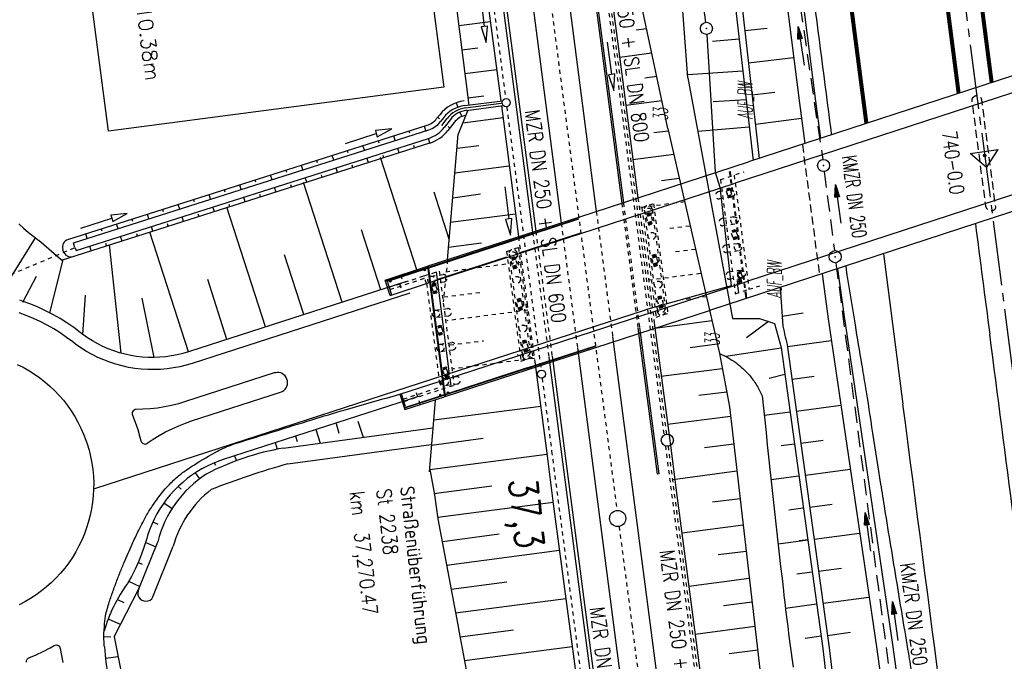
# Model space of a CAD drawing. Extents: x 446005 to 446745, y 447032 to 448234.
# Tile 89 of 127: x 446297 to 446419, y 447412 to 447492. Entities that reach past the tile are written whole.
import ezdxf
from ezdxf.enums import TextEntityAlignment as Align

# ---------------------------------------------------------------- set-up
doc = ezdxf.new("R2010")
doc.units = 0
doc.header["$LTSCALE"] = 2
doc.header["$MEASUREMENT"] = 0
for name, pattern in [('ACAD_ISO03W100', [0.5, 0.25, -0.25]), ('ACAD_ISO05W100', [0.5, 0.25, -0.25]), ('ACAD_ISO10W100W', [0.5, 0.25, -0.25]), ('ACHSE', [5.5, 4, -0.5, 0.5, -0.5]), ('AUSGEZOGEN', [0]), ('GESTRICH-X2', [1.5, 1, -0.5]), ('GESTRICHELT', [0.75, 0.5, -0.25]), ('STRICHLINIEX2', [0.5, 0.25, -0.25])]:
    doc.linetypes.add(name, pattern=pattern)
doc.layers.get('0').update_dxf_attribs({"linetype": 'AUSGEZOGEN'})
for name, color, linetype in [('200-GRENZL-BAB', 7, 'AUSGEZOGEN'), ('200-GRENZP-BAB', 7, 'AUSGEZOGEN'), ('ACHSETOP', 250, 'ACHSE'), ('ANMERKUNG', 7, 'CONTINUOUS'), ('BAUWOTOP', 250, 'AUSGEZOGEN'), ('BAUWUTOP', 250, 'GESTRICHELT'), ('BOESCHG', 250, 'AUSGEZOGEN'), ('BW-SCHRIFT', 250, 'AUSGEZOGEN'), ('DB-Autohof', 15, 'CONTINUOUS'), ('DB-Bahnachse', 7, 'CONTINUOUS'), ('DB-Bestand', 8, 'CONTINUOUS'), ('DB-Böschungen', 15, 'CONTINUOUS'), ('DB-Gleisachse', 7, 'CONTINUOUS'), ('DB-Ingenieurbauwerke', 15, 'CONTINUOUS'), ('DB-Kabelanlagen', 15, 'CONTINUOUS'), ('DB-Strasse', 15, 'CONTINUOUS'), ('DB-Tiefenentwässerung', 15, 'CONTINUOUS'), ('FBRTOP', 250, 'AUSGEZOGEN'), ('KANAL', 7, 'GESTRICH-X2'), ('MULDE', 250, 'AUSGEZOGEN'), ('Netzknoten_PKT', 7, 'CONTINUOUS'), ('Netzknoten_PKT-NR', 7, 'CONTINUOUS'), ('Netzknoten_SIGNATUR', 7, 'CONTINUOUS'), ('PFEIL', 7, 'CONTINUOUS'), ('PFEILTOP', 200, 'AUSGEZOGEN'), ('SCHSYMBOL', 200, 'AUSGEZOGEN'), ('TEXTO', 4, 'CONTINUOUS')]:
    doc.layers.add(name, color=color, linetype=linetype)
doc.styles.add('ROMANS', font='romans.shx', dxfattribs={"width": 0.8})

# ---------------------------------------------------------------- blocks, each defined once
blk = doc.blocks.new('GST')
at = {"color": 0}
blk.add_circle((0, 0), 0.75, dxfattribs=at)
blk.add_point((0, 0), dxfattribs=at)
blk = doc.blocks.new('10')
blk.add_blockref('GST', (0, 0))
blk = doc.blocks.new('PFEIL2')
at = {"color": 0}
for p, q in [((0.88, 0), (-2.4, -0.01)), ((0.88, -0.27), (0.88, 0.28)), ((0.88, 0.28), (2.43, 0.01)), ((0.91, 0.27), (0.88, 0.26)), ((0.97, 0.26), (0.88, 0.25)), ((1.02, 0.25), (0.88, 0.23)), ((1.07, 0.24), (0.88, 0.21)), ((1.13, 0.23), (0.88, 0.19)), ((1.18, 0.22), (0.88, 0.17)), ((1.24, 0.21), (0.88, 0.15)), ((1.29, 0.21), (0.88, 0.14)), ((1.34, 0.2), (0.88, 0.12)), ((1.4, 0.19), (0.88, 0.1)), ((1.45, 0.18), (0.88, 0.08)), ((1.51, 0.17), (0.88, 0.06)), ((1.56, 0.16), (0.88, 0.04)), ((1.61, 0.15), (0.88, 0.02)), ((1.67, 0.14), (0.88, 0.01)), ((1.72, 0.13), (0.88, -0.01)), ((1.78, 0.12), (0.88, -0.03)), ((1.83, 0.11), (0.88, -0.05)), ((1.88, 0.1), (0.88, -0.07)), ((1.94, 0.09), (0.88, -0.09)), ((2.05, 0.08), (0.88, -0.12)), ((1.99, 0.08), (0.88, -0.11)), ((2.1, 0.07), (0.88, -0.14)), ((2.15, 0.06), (0.88, -0.16)), ((2.21, 0.05), (0.88, -0.18)), ((2.26, 0.04), (0.88, -0.2)), ((2.32, 0.03), (0.88, -0.22)), ((2.37, 0.02), (0.88, -0.23)), ((2.42, 0.01), (0.88, -0.25)), ((2.43, 0.01), (0.88, -0.27))]:
    blk.add_line(p, q, dxfattribs=at)
blk = doc.blocks.new('PKT')
at = {"color": 0}
blk.add_circle((0, 0), 0.15, dxfattribs=at)
blk.add_point((0, 0), dxfattribs=at)
blk = doc.blocks.new('Station_Netzknoten')
at = {"layer": 'Netzknoten_SIGNATUR'}
for p, q in [((-1.75, 0.5), (1.75, 0.5)), ((0, -1.5), (-1.75, 0.5)), ((0, -1.5), (1.75, 0.5))]:
    blk.add_line(p, q, dxfattribs=at)
blk.add_point((0, 0), dxfattribs=at)

msp = doc.modelspace()

# ---------------------------------------------------------------- linework, layer by layer
at = {"layer": '200-GRENZL-BAB', "flags": 128}
for points in [[(446370.55, 447576.26), (446381.62, 447491.39)], [(446381.77, 447489.9), (446382.8, 447472.84)], [(446382.8, 447472.84), (446383.39, 447471.01)], [(446383.39, 447471.01), (446384.79, 447458.79)], [(446384.79, 447458.79), (446374.19, 447455.84)], [(446306.01, 447433.71), (446374.19, 447455.84)]]:
    msp.add_lwpolyline(points, dxfattribs=at)
at = {"layer": 'ACHSETOP'}
msp.add_line((446397.35, 447619.51), (446419.93, 447445.98), dxfattribs=at)
at = {"layer": 'BAUWOTOP'}
for p, q in [((446436.53, 447490.32), (446386.95, 447474.13)), ((446436.83, 447488.31), (446385.28, 447471.48)), ((446438.58, 447476.23), (446386.86, 447459.38)), ((446438.86, 447474.27), (446382.12, 447455.73))]:
    msp.add_line(p, q, dxfattribs=at)
at = {"layer": 'BAUWUTOP'}
msp.add_line((446393.6, 447476.3), (446395.71, 447460.17), dxfattribs=at)
at = {"layer": 'BAUWUTOP', "flags": 128}
msp.add_lwpolyline([(446414.62, 447481.71, -0.185137), (446414.71, 447482.06, -0.158825), (446415.04, 447482.32, -0.231456), (446415.51, 447482.26, -0.220894), (446415.77, 447481.85), (446416.63, 447475.19), (446417.5, 447468.53, -0.246047), (446417.38, 447468.21, -0.189475), (446416.98, 447468.06, -0.191325), (446416.55, 447468.24, -0.169412), (446416.31, 447468.71), (446415.46, 447475.21)], format="xyb", close=True, dxfattribs=at)
at = {"layer": 'BOESCHG'}
for p, q in [((446386.47, 447490.38), (446389.24, 447490.69)), ((446385.79, 447489.31), (446382.47, 447489.03)), ((446385.84, 447488.86), (446385.84, 447488.86)), ((446385.84, 447488.86), (446385.84, 447488.86)), ((446386.92, 447486.4), (446392.51, 447487.04)), ((446386.24, 447485.37), (446379.42, 447484.89)), ((446386.29, 447484.89), (446386.29, 447484.89)), ((446386.29, 447484.89), (446386.29, 447484.89)), ((446387.38, 447482.43), (446390.2, 447482.75)), ((446386.64, 447481.82), (446382.54, 447481.57)), ((446386.74, 447480.91), (446386.75, 447480.91)), ((446386.74, 447480.91), (446386.75, 447480.91)), ((446387.79, 447478.78), (446393.48, 447479.56)), ((446387.03, 447478.43), (446380.67, 447477.9)), ((446391.11, 447455.05), (446393.68, 447455.44)), ((446389.41, 447454.38), (446386.7, 447452.38)), ((446391.76, 447451.28), (446397.17, 447452.04)), ((446390.99, 447451.08), (446384.12, 447450.05)), ((446390.99, 447451.15), (446396.12, 447413.92)), ((446391.78, 447451.21), (446396.92, 447414.02)), ((446391.45, 447447.81), (446389.5, 447447.33)), ((446391.54, 447447.19), (446391.54, 447447.19)), ((446392.33, 447447.24), (446395.05, 447447.62)), ((446388.87, 447442.78), (446392.09, 447443.22)), ((446392.87, 447443.28), (446398.35, 447444.04)), ((446393.42, 447439.32), (446396.18, 447439.7)), ((446390.96, 447439.03), (446392.63, 447439.26)), ((446393.97, 447435.36), (446399.52, 447436.12)), ((446389.72, 447434.82), (446393.18, 447435.3)), ((446391.94, 447431.09), (446393.72, 447431.34)), ((446394.52, 447431.39), (446397.31, 447431.78)), ((446390.59, 447426.87), (446394.27, 447427.37)), ((446395.06, 447427.43), (446400.69, 447428.21)), ((446395.61, 447423.47), (446398.44, 447423.86)), ((446392.93, 447423.15), (446394.82, 447423.41)), ((446396.16, 447419.51), (446401.85, 447420.29)), ((446391.5, 447418.92), (446395.36, 447419.45)), ((446393.96, 447415.22), (446395.91, 447415.49)), ((446396.71, 447415.54), (446399.57, 447415.94)), ((446396.12, 447413.92), (446414.37, 447264.17)), ((446396.92, 447414.02), (446415.17, 447264.26))]:
    msp.add_line(p, q, dxfattribs=at)
at = {"layer": 'BOESCHG', "flags": 128}
for points in [[(446363.99, 447659.26), (446364.28, 447657.43), (446368.6, 447621.98), (446369.18, 447615.82), (446376.79, 447555.88), (446385.05, 447495.77), (446387.5, 447474.31)], [(446376.93, 447478.26), (446371.83, 447502.3), (446367.87, 447538.81), (446359.16, 447616.91)], [(446379.44, 447484.53), (446384.96, 447454.76), (446388.29, 447454.75), (446390.17, 447454.14), (446390.99, 447451.15)], [(446376.93, 447478.26), (446383.34, 447450.41), (446384.57, 447443.84)]]:
    msp.add_lwpolyline(points, dxfattribs=at)
at = {"layer": 'BOESCHG'}
for points in [[(446364.78, 447659.38), (446365.06, 447657.39), (446369.39, 447622.07), (446369.98, 447615.9), (446377.58, 447555.98), (446385.85, 447495.88), (446388.27, 447474.56)], [(446379.44, 447484.53), (446378.1, 447502.25)], [(446390.86, 447458.58), (446391.2, 447453.8)], [(446384.57, 447443.84), (446388.39, 447410.98), (446393.41, 447372.65)]]:
    msp.add_lwpolyline(points, dxfattribs=at)
msp.add_lwpolyline([(446383.34, 447450.41, -0.058659), (446385.35, 447449.29, -0.058659), (446387.04, 447447.73, -0.038422), (446387.93, 447446.51, -0.038422), (446388.63, 447445.17)], format="xyb", dxfattribs=at)
for centre, radius, start, end in [((446444.86, 447464.46), 54.71, 191.2331, 194.0196), ((448554.12, 447668.66), 2176.99, 185.89239, 186.53044), ((446726.78, 447459.48), 337.72, 186.5304, 188.1504)]:
    msp.add_arc(centre, radius, start, end, dxfattribs=at)
at = {"layer": 'BW-SCHRIFT'}
msp.add_lwpolyline([(446342.77, 447532.54), (446349.2, 447483.37), (446307.69, 447477.94), (446301.26, 447527.11)], close=True, dxfattribs=at)
at = {"layer": 'DB-Autohof'}
msp.add_lwpolyline([(446307.18, 447414.11, -0.014823), (446307.13, 447415.02, -0.026374), (446307.18, 447416.65, -0.019041), (446307.34, 447417.96, -0.029192), (446307.53, 447418.79, -0.006606), (446307.79, 447419.69, -0.008285), (446308.03, 447420.39, -0.005003), (446308.54, 447421.81, -0.004921), (446309.09, 447423.23, -0.006976), (446309.63, 447424.55, -0.003953), (446310.63, 447426.84, -0.010614), (446311.34, 447428.34, -0.008219), (446312.32, 447430.24, -0.024804), (446313.11, 447431.54, -0.019698), (446314.23, 447433.07, -0.029498), (446315.6, 447434.59, -0.036077), (446316.87, 447435.68, -0.009476), (446317.46, 447436.1, -0.006708), (446318.32, 447436.66, -0.020681), (446321.17, 447438.33, -0.034503), (446322.98, 447439.14, -0.011973), (446323.52, 447439.32, -0.000698), (446332.86, 447442.22, -0.004155), (446337, 447443.46, -0.002542), (446343.78, 447445.39)], format="xyb", dxfattribs=at)
at = {"layer": 'DB-Bahnachse', "linetype": 'ACAD_ISO10W100W'}
for points in [[(446357.96, 447528.18), (446370.65, 447431)], [(446370.91, 447429.02), (446378.73, 447368.93)], [(446372.49, 447416.93), (446372.55, 447416.45)]]:
    msp.add_lwpolyline(points, dxfattribs=at)
at = {"layer": 'DB-Bahnachse', "linetype": 'Continuous'}
msp.add_circle((446370.73, 447430.01), 1, dxfattribs=at)
at = {"layer": 'DB-Bestand', "linetype": 'Continuous'}
msp.add_line((446386.74, 447457.24), (446386.69, 447457.59), dxfattribs=at)
at = {"layer": 'DB-Böschungen', "linetype": 'Continuous'}
for p, q in [((446351.81, 447481.09), (446356.49, 447481.7)), ((446352, 447480.51), (446356.57, 447481.11)), ((446349.67, 447462.02), (446351, 447477.55)), ((446360.47, 447449.4), (446362, 447437.78)), ((446347.42, 447435.79), (446348.17, 447444.6)), ((446362, 447437.78), (446362.38, 447434.8)), ((446362.38, 447434.8), (446362.76, 447431.82)), ((446362.76, 447431.82), (446366.04, 447407.04))]:
    msp.add_line(p, q, dxfattribs=at)
at = {"layer": 'DB-Böschungen', "linetype": 'ACAD_ISO03W100'}
msp.add_line((446349.67, 447462.02), (446349.13, 447456.81), dxfattribs=at)
at = {"layer": 'DB-Böschungen', "linetype": 'Continuous'}
for points in [[(446304.21, 447813.5), (446305.26, 447807.53), (446306.39, 447802.63), (446307.81, 447793.74), (446310.46, 447777.95), (446314.14, 447753.22), (446319.21, 447728.66), (446320.71, 447722.8), (446323.29, 447703.97), (446325.04, 447692.1), (446326.82, 447679.22), (446329.65, 447654.38), (446330.13, 447651.42), (446332.88, 447629.59), (446336.36, 447604.83), (446339.75, 447580.06), (446341.07, 447569.14), (446342.48, 447555.21), (446345.91, 447530.44), (446348.82, 447508.63), (446349.24, 447505.66), (446349.7, 447501.69), (446352.29, 447481.15)], [(446330.38, 447679.72), (446333.61, 447654.93), (446334.04, 447651.96), (446336.9, 447630.15), (446340.13, 447605.36), (446343.36, 447580.57), (446344.79, 447569.66), (446346.59, 447555.78), (446349.83, 447530.99), (446352.68, 447509.17), (446353.06, 447506.19), (446353.56, 447502.23), (446355.44, 447487.86)], [(446367.94, 447510.44), (446368.23, 447508.16), (446368.73, 447504.19), (446371.46, 447483.37), (446373.25, 447469.67)], [(446354.97, 447491.47), (446351.05, 447490.97)], [(446374.32, 447490.59), (446373.04, 447490.43)], [(446351.43, 447488), (446353.41, 447488.25)], [(446355.44, 447487.86), (446356.26, 447481.67)], [(446370.99, 447487.09), (446374.94, 447487.63)], [(446355.77, 447485.52), (446351.8, 447485.02)], [(446375.57, 447484.7), (446374.09, 447484.51)], [(446352.18, 447482.04), (446354.16, 447482.29)], [(446356.33, 447481.08), (446358.46, 447464.89)], [(446371.75, 447481.14), (446376.2, 447481.74)], [(446352.2, 447480.54), (446351, 447477.55)], [(446356.54, 447479.57), (446351.56, 447478.94)], [(446375.21, 447477.75), (446377, 447477.98)], [(446350.85, 447475.83), (446353.55, 447476.17)], [(446377.67, 447475.05), (446372.63, 447474.4)], [(446357.31, 447473.62), (446350.59, 447472.73)], [(446376.18, 447471.83), (446378.35, 447472.11)], [(446350.33, 447469.69), (446353.76, 447470.16)], [(446358.09, 447467.67), (446350, 447466.62)], [(446349.8, 447463.59), (446353.86, 447464.13)], [(446375.27, 447454.22), (446377.26, 447439.05)], [(446375.33, 447453.57), (446382.4, 447454.51)], [(446383.07, 447451.57), (446379.72, 447451.13)], [(446376.07, 447447.61), (446381.41, 447448.29)], [(446381.41, 447448.29), (446383.68, 447448.58)], [(446384.23, 447445.64), (446380.79, 447445.22)], [(446361.2, 447443.87), (446347.96, 447442.16)], [(446376.92, 447441.67), (446384.7, 447442.67)], [(446347.7, 447439.1), (446354.07, 447439.95)], [(446377.26, 447439.05), (446377.55, 447436.77), (446377.93, 447433.79), (446381.21, 447409.01), (446384.44, 447384.22), (446386.5, 447368.38)], [(446385.11, 447439.2), (446381.49, 447438.74)], [(446361.98, 447437.93), (446347.46, 447436.04)], [(446347.45, 447436.1), (446347.53, 447435.85), (446348.05, 447432.94), (446348.48, 447429.97), (446351.07, 447416.19)], [(446377.56, 447434.85), (446385.49, 447435.9)], [(446347.98, 447433.08), (446355.17, 447434.04)], [(446385.89, 447432.46), (446382.46, 447432.03)], [(446362.74, 447431.97), (446348.46, 447430.12)], [(446378.7, 447428.23), (446386.26, 447429.23)], [(446349.03, 447427.17), (446356.07, 447428.11)], [(446394.37, 447427.35), (446393.22, 447427.26)], [(446363.54, 447426.03), (446349.56, 447424.21)], [(446386.65, 447425.94), (446383.17, 447425.5)], [(446379.56, 447421.65), (446387.03, 447422.64)], [(446350.13, 447421.26), (446357.02, 447422.18)], [(446364.31, 447420.08), (446350.66, 447418.3)], [(446387.38, 447419.66), (446383.85, 447419.22)], [(446350.97, 447416.58), (446353.1, 447405.35), (446358.76, 447380.87), (446362.92, 447366.28), (446365.96, 447356.58), (446369, 447331.77), (446371.09, 447317.97)], [(446380.32, 447415.7), (446387.72, 447416.68)], [(446351.23, 447415.35), (446357.82, 447416.23)], [(446365.1, 447414.13), (446351.75, 447412.39)], [(446388.07, 447413.7), (446384.55, 447413.26)]]:
    msp.add_lwpolyline(points, dxfattribs=at)
at = {"layer": 'DB-Böschungen', "linetype": 'ACAD_ISO03W100'}
for points in [[(446373.25, 447469.67), (446374.7, 447458.58), (446375.27, 447454.22)], [(446379.03, 447469.18), (446373.41, 447468.45)], [(446377.18, 447465.92), (446379.7, 447466.24)], [(446358.45, 447464.85), (446359.52, 447456.61), (446360.47, 447449.41)], [(446380.38, 447463.31), (446377.79, 447462.97)], [(446358.88, 447461.72), (446349.45, 447460.5)], [(446374.54, 447459.52), (446381.05, 447460.37)], [(446349.19, 447457.43), (446354, 447458.03)], [(446381.72, 447457.44), (446378.73, 447457.05)], [(446359.63, 447455.77), (446349.58, 447454.47)], [(446349.97, 447451.48), (446354.12, 447452)], [(446360.43, 447449.82), (446350.35, 447448.52)]]:
    msp.add_lwpolyline(points, dxfattribs=at)
at = {"layer": 'DB-Gleisachse', "linetype": 'Continuous'}
for p, q in [((446318.85, 447810.28), (446363.74, 447466.57)), ((446323.32, 447810.86), (446368.09, 447467.99)), ((446370.11, 447452.54), (446380.8, 447370.65)), ((446365.75, 447451.12), (446376.33, 447370.15))]:
    msp.add_line(p, q, dxfattribs=at)
at = {"layer": 'DB-Gleisachse', "linetype": 'ACAD_ISO03W100'}
for p, q in [((446368.09, 447467.99), (446370.11, 447452.54)), ((446363.74, 447466.57), (446365.75, 447451.12))]:
    msp.add_line(p, q, dxfattribs=at)
at = {"layer": 'DB-Ingenieurbauwerke', "linetype": 'ACAD_ISO03W100'}
for p, q in [((446383.46, 447471.94), (446386.4, 447472.9)), ((446386.6, 447457.56), (446384.58, 447472.99)), ((446386.69, 447457.59), (446384.68, 447473.02)), ((446385.15, 447472.49), (446386.99, 447458.37)), ((446383.46, 447471.94), (446385.3, 447457.82)), ((446384.71, 447470.62), (446383.22, 447470.43)), ((446384.25, 447470.79), (446384.63, 447470.91)), ((446384.25, 447470.79), (446384.31, 447470.6)), ((446384.31, 447470.6), (446384.69, 447470.72)), ((446384.37, 447469.87), (446384.75, 447469.99)), ((446384.63, 447470.91), (446384.69, 447470.72)), ((446384.75, 447469.99), (446384.81, 447469.8)), ((446384.82, 447469.73), (446383.34, 447469.54)), ((446384.37, 447469.87), (446384.43, 447469.68)), ((446384.43, 447469.68), (446384.81, 447469.8)), ((446374.02, 447468.16), (446375.66, 447455.6)), ((446374.35, 447467.73), (446374.73, 447467.85)), ((446374.35, 447467.73), (446374.44, 447467.44)), ((446374.44, 447467.44), (446374.82, 447467.57)), ((446374.73, 447467.85), (446374.82, 447467.57)), ((446375.01, 447468.29), (446376.65, 447455.73)), ((446374.49, 447466.61), (446374.88, 447466.73)), ((446374.49, 447466.61), (446374.59, 447466.32)), ((446374.59, 447466.32), (446374.97, 447466.45)), ((446374.88, 447466.73), (446374.97, 447466.45)), ((446385.14, 447467.32), (446383.65, 447467.12)), ((446385.25, 447466.43), (446383.77, 447466.23)), ((446384.92, 447465.64), (446385.3, 447465.77)), ((446384.92, 447465.64), (446384.98, 447465.45)), ((446384.98, 447465.45), (446385.36, 447465.58)), ((446385.3, 447465.77), (446385.36, 447465.58)), ((446385.57, 447464.01), (446384.08, 447463.82)), ((446385.04, 447464.72), (446385.42, 447464.85)), ((446385.04, 447464.72), (446385.1, 447464.53)), ((446385.1, 447464.53), (446385.48, 447464.66)), ((446385.42, 447464.85), (446385.48, 447464.66)), ((446357.28, 447462.72), (446358.92, 447450.17)), ((446358.27, 447462.85), (446359.91, 447450.3)), ((446375.02, 447462.58), (446375.4, 447462.71)), ((446375.4, 447462.71), (446375.49, 447462.42)), ((446385.68, 447463.12), (446384.2, 447462.93)), ((446357.61, 447462.29), (446357.99, 447462.42)), ((446357.61, 447462.29), (446357.7, 447462.01)), ((446357.7, 447462.01), (446358.08, 447462.13)), ((446357.99, 447462.42), (446358.08, 447462.13)), ((446375.02, 447462.58), (446375.11, 447462.3)), ((446375.11, 447462.3), (446375.49, 447462.42)), ((446375.17, 447461.47), (446375.55, 447461.59)), ((446375.17, 447461.47), (446375.26, 447461.18)), ((446375.55, 447461.59), (446375.64, 447461.3)), ((446346.76, 447460.03), (446348.63, 447460.63)), ((446348.63, 447460.63), (446350.47, 447446.51)), ((446357.76, 447461.17), (446358.14, 447461.3)), ((446357.76, 447461.17), (446357.85, 447460.89)), ((446357.85, 447460.89), (446358.23, 447461.01)), ((446358.14, 447461.3), (446358.23, 447461.01)), ((446375.26, 447461.18), (446375.64, 447461.3)), ((446386, 447460.71), (446384.52, 447460.51)), ((446385.59, 447460.5), (446385.97, 447460.62)), ((446385.59, 447460.5), (446385.65, 447460.31)), ((446385.65, 447460.31), (446386.03, 447460.43)), ((446385.97, 447460.62), (446386.03, 447460.43)), ((446342.44, 447458.62), (446346.76, 447460.03)), ((446342.53, 447458.34), (446346.85, 447459.74)), ((446343.73, 447459.04), (446344.04, 447458.09)), ((446343.84, 447460.13), (446344.15, 447459.18)), ((446347.07, 447459.08), (446346.76, 447460.03)), ((446347.07, 447459.08), (446348.65, 447446.97)), ((446347.63, 447460), (446349.12, 447460.19)), ((446347.75, 447459.11), (446349.24, 447459.3)), ((446347.78, 447458.95), (446348.16, 447459.07)), ((446348.16, 447459.07), (446348.23, 447458.88)), ((446386.12, 447459.82), (446384.63, 447459.62)), ((446385.79, 447459.61), (446385.98, 447459.67)), ((446347.78, 447458.95), (446347.85, 447458.75)), ((446347.85, 447458.75), (446348.23, 447458.88)), ((446347.89, 447458.02), (446348.27, 447458.14)), ((446347.89, 447458.02), (446347.95, 447457.83)), ((446347.95, 447457.83), (446348.33, 447457.95)), ((446348.27, 447458.14), (446348.33, 447457.95)), ((446385.3, 447457.82), (446386.99, 447458.37)), ((446386.99, 447458.37), (446388.34, 447458.81)), ((446358.28, 447457.15), (446358.66, 447457.27)), ((446358.28, 447457.15), (446358.37, 447456.86)), ((446358.37, 447456.86), (446358.75, 447456.99)), ((446358.66, 447457.27), (446358.75, 447456.99)), ((446375.69, 447457.44), (446376.07, 447457.56)), ((446375.69, 447457.44), (446375.78, 447457.16)), ((446375.78, 447457.16), (446376.16, 447457.28)), ((446376.07, 447457.56), (446376.16, 447457.28)), ((446386.64, 447457.21), (446386.6, 447457.56)), ((446386.74, 447457.24), (446386.69, 447457.59)), ((446348.18, 447455.79), (446349.67, 447455.98)), ((446358.43, 447456.03), (446358.81, 447456.15)), ((446358.43, 447456.03), (446358.52, 447455.75)), ((446358.52, 447455.75), (446358.9, 447455.87)), ((446358.81, 447456.15), (446358.9, 447455.87)), ((446375.84, 447456.32), (446376.22, 447456.45)), ((446375.84, 447456.32), (446375.93, 447456.04)), ((446375.93, 447456.04), (446376.31, 447456.16)), ((446376.22, 447456.45), (446376.31, 447456.16)), ((446348.3, 447454.9), (446349.78, 447455.09)), ((446348.45, 447453.81), (446348.83, 447453.93)), ((446348.45, 447453.81), (446348.52, 447453.61)), ((446348.52, 447453.61), (446348.9, 447453.73)), ((446348.56, 447452.88), (446348.94, 447453.01)), ((446348.83, 447453.93), (446348.9, 447453.73)), ((446348.94, 447453.01), (446349, 447452.82)), ((446348.56, 447452.88), (446348.62, 447452.69)), ((446348.62, 447452.69), (446349, 447452.82)), ((446348.73, 447451.58), (446350.22, 447451.77)), ((446358.95, 447452.01), (446359.33, 447452.13)), ((446358.95, 447452.01), (446359.05, 447451.72)), ((446359.05, 447451.72), (446359.43, 447451.84)), ((446359.33, 447452.13), (446359.43, 447451.84)), ((446348.85, 447450.69), (446350.33, 447450.88)), ((446359.1, 447450.89), (446359.48, 447451.01)), ((446359.1, 447450.89), (446359.19, 447450.6)), ((446359.19, 447450.6), (446359.57, 447450.72)), ((446359.48, 447451.01), (446359.57, 447450.72)), ((446358.35, 447450.28), (446358.4, 447450.29)), ((446349.12, 447448.65), (446349.5, 447448.78)), ((446349.12, 447448.65), (446349.18, 447448.46)), ((446349.18, 447448.46), (446349.56, 447448.59)), ((446349.5, 447448.78), (446349.56, 447448.59)), ((446348.65, 447446.97), (446349.03, 447447.1)), ((446348.65, 447446.97), (446348.96, 447446.02)), ((446349.28, 447447.37), (446350.77, 447447.56)), ((446349.51, 447447.82), (446349.32, 447447.76)), ((446349.32, 447447.76), (446349.44, 447447.38)), ((446349.63, 447447.44), (446349.44, 447447.38)), ((446349.51, 447447.82), (446349.63, 447447.44)), ((446349.59, 447447.83), (446349.89, 447447.87)), ((446349.59, 447447.83), (446349.65, 447447.43)), ((446349.65, 447447.43), (446349.94, 447447.47)), ((446344.19, 447444.79), (446348.86, 447446.31)), ((446344.28, 447444.5), (446348.96, 447446.02)), ((446345.99, 447445.06), (446345.68, 447446.01)), ((446348.96, 447446.02), (446350.47, 447446.51)), ((446349.4, 447446.48), (446350.88, 447446.67)), ((446346.3, 447444.11), (446345.99, 447445.06))]:
    msp.add_line(p, q, dxfattribs=at)
at = {"layer": 'DB-Ingenieurbauwerke', "linetype": 'Continuous'}
for p, q in [((446357.1, 447464.27), (446365.93, 447467.14)), ((446357.12, 447464.21), (446365.94, 447467.07)), ((446342.13, 447459.41), (446357.1, 447464.27)), ((446342.15, 447459.35), (446357.12, 447464.21)), ((446357.1, 447464.27), (446357.12, 447464.21)), ((446341.94, 447459.51), (446347.19, 447461.22)), ((446347.19, 447461.22), (446349.3, 447445.08)), ((446347.29, 447461.25), (446349.39, 447445.11)), ((446348.24, 447460.51), (446349.89, 447447.87)), ((446342.56, 447457.61), (446341.94, 447459.51)), ((446342.24, 447459.24), (446342.75, 447457.67)), ((446367.75, 447453.18), (446386.86, 447459.38)), ((446385.78, 447459.52), (446385.49, 447459.49)), ((446385.84, 447459.13), (446385.54, 447459.09)), ((446385.84, 447459.13), (446385.78, 447459.52)), ((446385.91, 447459.23), (446385.79, 447459.61)), ((446385.91, 447459.23), (446386.1, 447459.29)), ((446386.1, 447459.29), (446385.98, 447459.67)), ((446368.02, 447451.16), (446382.12, 447455.73)), ((446349.13, 447447.13), (446367.75, 447453.18)), ((446349.39, 447445.11), (446368.02, 447451.16)), ((446359.52, 447448.64), (446367.99, 447451.39)), ((446359.54, 447448.57), (446368, 447451.32)), ((446359.52, 447448.64), (446344.33, 447443.7)), ((446359.54, 447448.57), (446344.35, 447443.64)), ((446359.52, 447448.64), (446359.54, 447448.57)), ((446343.78, 447445.39), (446348.65, 447446.97)), ((446349.94, 447447.47), (446350.08, 447446.39)), ((446343.78, 447445.39), (446344.4, 447443.49)), ((446344.48, 447443.88), (446343.97, 447445.45)), ((446344.4, 447443.49), (446349.3, 447445.08))]:
    msp.add_line(p, q, dxfattribs=at)
for points in [[(446365.91, 447467.3), (446386.95, 447474.13)], [(446366.17, 447465.28), (446385.28, 447471.48)], [(446347.29, 447461.25), (446365.91, 447467.3)], [(446347.55, 447459.23), (446366.17, 447465.28)], [(446358.52, 447462.87), (446366.16, 447465.36)], [(446348.36, 447459.57), (446357.02, 447462.39)], [(446342.56, 447457.61), (446347.45, 447459.2)], [(446385.54, 447459.09), (446385.69, 447457.95)]]:
    msp.add_lwpolyline(points, dxfattribs=at)
at = {"layer": 'DB-Ingenieurbauwerke', "linetype": 'ACAD_ISO03W100'}
for points in [[(446384.69, 447470.67), (446384.18, 447470.5), (446384.37, 447469.92), (446384.88, 447470.09), (446384.69, 447470.67)], [(446373.72, 447468.49), (446375.17, 447468.96)], [(446375.17, 447468.96), (446376.94, 447455.4)], [(446373.72, 447468.49), (446375.49, 447454.93)], [(446374.86, 447467.53), (446374.25, 447467.33), (446374.47, 447466.65), (446375.07, 447466.85), (446374.86, 447467.53)], [(446385.42, 447465.54), (446384.79, 447465.33), (446384.98, 447464.76), (446385.61, 447464.97), (446385.42, 447465.54)], [(446356.98, 447463.06), (446358.44, 447463.53)], [(446356.98, 447463.06), (446358.76, 447449.49)], [(446358.44, 447463.53), (446360.21, 447449.96)], [(446358.12, 447462.09), (446357.51, 447461.89), (446357.73, 447461.22), (446358.34, 447461.42), (446358.12, 447462.09)], [(446375.53, 447462.38), (446374.92, 447462.18), (446375.14, 447461.51), (446375.75, 447461.71), (446375.53, 447462.38)], [(446386.04, 447460.38), (446385.52, 447460.21), (446385.71, 447459.63), (446386.22, 447459.8), (446386.04, 447460.38)], [(446347.89, 447458.08), (446348.41, 447458.24), (446348.22, 447458.82), (446347.7, 447458.66), (446347.89, 447458.08)], [(446358.79, 447456.95), (446358.18, 447456.75), (446358.4, 447456.07), (446359.01, 447456.27), (446358.79, 447456.95)], [(446376.2, 447457.24), (446375.59, 447457.04), (446375.81, 447456.37), (446376.42, 447456.56), (446376.2, 447457.24)], [(446375.49, 447454.93), (446376.94, 447455.4)], [(446348.51, 447452.92), (446349.13, 447453.12), (446348.95, 447453.69), (446348.32, 447453.49), (446348.51, 447452.92)], [(446359.46, 447451.8), (446358.85, 447451.61), (446359.07, 447450.93), (446359.68, 447451.13), (446359.46, 447451.8)], [(446358.76, 447449.49), (446360.21, 447449.96)], [(446349.24, 447447.79), (446349.75, 447447.96), (446349.56, 447448.54), (446349.05, 447448.37), (446349.24, 447447.79)]]:
    msp.add_lwpolyline(points, dxfattribs=at)
for centre, radius in [((446384.77, 447470.18), 0.45), ((446384.47, 447470.75), 0.09), ((446384.59, 447469.84), 0.09), ((446374.55, 447467.97), 0.45), ((446374.58, 447467.65), 0.09), ((446374.73, 447466.53), 0.09), ((446385.2, 447466.87), 0.45), ((446374.94, 447464.96), 0.45), ((446385.14, 447465.61), 0.09), ((446385.26, 447464.69), 0.09), ((446385.63, 447463.57), 0.45), ((446357.81, 447462.54), 0.45), ((446357.84, 447462.21), 0.09), ((446375.33, 447461.95), 0.45), ((446375.25, 447462.5), 0.09), ((446375.4, 447461.38), 0.09), ((446357.99, 447461.09), 0.09), ((446386.07, 447460.26), 0.45), ((446385.81, 447460.47), 0.09), ((446347.68, 447459.55), 0.45), ((446358.2, 447459.52), 0.45), ((446375.73, 447458.93), 0.45), ((446348, 447458.91), 0.09), ((446348.11, 447457.99), 0.09), ((446358.6, 447456.51), 0.45), ((446358.52, 447457.07), 0.09), ((446375.92, 447457.36), 0.09), ((446348.23, 447455.34), 0.45), ((446358.67, 447455.95), 0.09), ((446376.12, 447455.92), 0.45), ((446376.07, 447456.24), 0.09), ((446348.68, 447453.77), 0.09), ((446348.78, 447452.85), 0.09), ((446358.99, 447453.5), 0.45), ((446359.19, 447451.92), 0.09), ((446348.78, 447451.13), 0.45), ((446359.38, 447450.48), 0.45), ((446359.34, 447450.81), 0.09), ((446349.34, 447448.62), 0.09), ((446349.33, 447446.92), 0.45), ((446349.47, 447447.6), 0.09), ((446349.77, 447447.65), 0.1)]:
    msp.add_circle(centre, radius, dxfattribs=at)
at = {"layer": 'DB-Ingenieurbauwerke', "linetype": 'Continuous'}
for centre, radius in [((446346.85, 447460.74), 0.0951), ((446342.58, 447459.35), 0.0951), ((446385.66, 447459.31), 0.1), ((446385.95, 447459.45), 0.09), ((446349.73, 447445.59), 0.0951), ((446348.78, 447445.28), 0.0951)]:
    msp.add_circle(centre, radius, dxfattribs=at)
at = {"layer": 'DB-Ingenieurbauwerke', "linetype": 'ACAD_ISO03W100'}
for centre, radius, start, end in [((446383.3, 447469.99), 0.45, 99.6154, 275.276), ((446374.51, 447468.22), 0.5, 107.9902, 187.4396), ((446374.51, 447468.22), 0.5, 7.4396, 107.9902), ((446383.73, 447466.68), 0.45, 99.6154, 275.276), ((446357.78, 447462.79), 0.5, 107.9902, 187.4396), ((446357.78, 447462.79), 0.5, 7.4396, 107.9902), ((446384.16, 447463.38), 0.45, 99.6154, 275.276), ((446384.59, 447460.07), 0.45, 99.6154, 275.276), ((446349.16, 447459.74), 0.45, 279.6154, 95.276), ((446349.71, 447455.53), 0.45, 279.6154, 95.276), ((446376.15, 447455.67), 0.5, 187.4396, 287.9902), ((446376.15, 447455.67), 0.5, 287.9902, 7.4396), ((446350.26, 447451.32), 0.45, 279.6154, 95.276), ((446359.42, 447450.23), 0.5, 187.4396, 287.9902), ((446359.42, 447450.23), 0.5, 287.9902, 7.4396), ((446350.81, 447447.11), 0.45, 279.6154, 95.276)]:
    msp.add_arc(centre, radius, start, end, dxfattribs=at)
at = {"layer": 'DB-Kabelanlagen', "linetype": 'Continuous'}
for p, q in [((446345.04, 447669.59), (446371.23, 447469.01)), ((446345.25, 447669.62), (446371.44, 447469.08)), ((446333.77, 447667.88), (446360.2, 447465.43)), ((446334.16, 447667.94), (446360.59, 447465.55)), ((446373.25, 447453.56), (446375.61, 447435.49)), ((446373.45, 447453.62), (446375.82, 447435.52)), ((446362.22, 447449.97), (446411.29, 447074.21)), ((446362.61, 447450.1), (446411.69, 447074.26)), ((446375.82, 447435.52), (446375.61, 447435.49))]:
    msp.add_line(p, q, dxfattribs=at)
at = {"layer": 'DB-Kabelanlagen', "linetype": 'ACAD_ISO03W100'}
for p, q in [((446371.23, 447469.01), (446373.25, 447453.56)), ((446371.44, 447469.08), (446373.45, 447453.62)), ((446360.2, 447465.43), (446362.22, 447449.97)), ((446360.59, 447465.55), (446362.61, 447450.1))]:
    msp.add_line(p, q, dxfattribs=at)
at = {"layer": 'DB-Strasse', "linetype": 'Continuous'}
for p, q in [((446350.74, 447481.44), (446350.96, 447480.89)), ((446351.91, 447480.8), (446356.3, 447481.38)), ((446348.7, 447479.96), (446348.32, 447479.48)), ((446351.2, 447480.29), (446351.43, 447479.73)), ((446302.67, 447464.52), (446347.16, 447478.67)), ((446347, 447477.99), (446346.82, 447478.56)), ((446348.46, 447479.65), (446348.68, 447479.45)), ((446349.18, 447479.59), (446348.8, 447479.11)), ((446349.6, 447479.49), (446348.93, 447478.63)), ((446350.03, 447479.39), (446349.24, 447478.38)), ((446350.5, 447479.02), (446349.72, 447478.01)), ((446343.19, 447476.78), (446343.01, 447477.35)), ((446345.01, 447477.67), (446344.92, 447477.96)), ((446349.73, 447478.51), (446349.95, 447478.31)), ((446301.89, 447461.96), (446347.49, 447476.47)), ((446339.38, 447475.57), (446339.2, 447476.14)), ((446341.2, 447476.46), (446341.11, 447476.74)), ((446345.58, 447475.86), (446345.49, 447476.15)), ((446347.49, 447476.47), (446347.31, 447477.04)), ((446335.57, 447474.35), (446335.39, 447474.93)), ((446337.38, 447475.25), (446337.29, 447475.53)), ((446341.77, 447474.65), (446341.68, 447474.93)), ((446343.68, 447475.25), (446343.5, 447475.83)), ((446331.76, 447473.14), (446331.58, 447473.71)), ((446333.57, 447474.03), (446333.48, 447474.32)), ((446337.96, 447473.44), (446337.87, 447473.72)), ((446339.87, 447474.04), (446339.68, 447474.61)), ((446345.85, 447460.78), (446341.36, 447474.67)), ((446327.95, 447471.93), (446327.76, 447472.5)), ((446329.76, 447472.82), (446329.67, 447473.11)), ((446334.15, 447472.22), (446334.06, 447472.51)), ((446336.05, 447472.83), (446335.87, 447473.4)), ((446324.13, 447470.72), (446323.95, 447471.29)), ((446325.95, 447471.61), (446325.86, 447471.9)), ((446330.34, 447471.01), (446330.25, 447471.3)), ((446336.64, 447456.78), (446331.85, 447471.59)), ((446332.24, 447471.62), (446332.06, 447472.19)), ((446320.32, 447469.51), (446320.14, 447470.08)), ((446322.14, 447470.4), (446322.05, 447470.68)), ((446326.52, 447469.8), (446326.43, 447470.08)), ((446328.43, 447470.4), (446328.25, 447470.98)), ((446349.89, 447464.56), (446348, 447470.38)), ((446316.51, 447468.29), (446316.33, 447468.86)), ((446318.32, 447469.19), (446318.23, 447469.47)), ((446322.71, 447468.59), (446322.62, 447468.87)), ((446324.62, 447469.19), (446324.44, 447469.76)), ((446312.7, 447467.08), (446312.52, 447467.65)), ((446314.51, 447467.97), (446314.42, 447468.26)), ((446318.9, 447467.37), (446318.81, 447467.66)), ((446320.81, 447467.98), (446320.62, 447468.55)), ((446327.12, 447453.71), (446322.33, 447468.52)), ((446308.89, 447465.87), (446308.7, 447466.44)), ((446310.7, 447466.76), (446310.61, 447467.05)), ((446315.09, 447466.16), (446315, 447466.45)), ((446316.99, 447466.77), (446316.81, 447467.34)), ((446305.07, 447464.66), (446304.89, 447465.23)), ((446306.89, 447465.55), (446306.8, 447465.83)), ((446311.28, 447464.95), (446311.19, 447465.24)), ((446317.6, 447450.63), (446312.82, 447465.44)), ((446313.18, 447465.56), (446313, 447466.13)), ((446341.39, 447458.32), (446339, 447465.72)), ((446294.52, 447458.09), (446298.66, 447464.73)), ((446303.51, 447463.52), (446303.34, 447464.1)), ((446307.46, 447463.74), (446307.37, 447464.02)), ((446309.37, 447464.34), (446309.19, 447464.92)), ((446302.08, 447463.09), (446302.02, 447463.28)), ((446303.54, 447463.54), (446303.67, 447463.16)), ((446305.56, 447463.13), (446305.38, 447463.7)), ((446309.27, 447450.46), (446307.81, 447463.85)), ((446300.43, 447455.45), (446302.07, 447462.02)), ((446331.88, 447455.24), (446329.48, 447462.65)), ((446297.1, 447456.79), (446298.79, 447459.98)), ((446322.36, 447452.17), (446319.97, 447459.57)), ((446304.5, 447452.79), (446304.83, 447457.66)), ((446313.34, 447449.93), (446311.85, 447457.29)), ((446338.58, 447442.05), (446339.23, 447440.05)), ((446329.36, 447438.72), (446347.85, 447441.21)), ((446333.36, 447441.01), (446333.91, 447439.33)), ((446335.89, 447441.75), (446336.23, 447440.57)), ((446330.83, 447440.19), (446331.03, 447439.52)), ((446328.33, 447439.39), (446328.59, 447438.58)), ((446329.88, 447436.77), (446347.63, 447439.16)), ((446323.29, 447437.76), (446323.52, 447437.15)), ((446320.78, 447436.89), (446320.93, 447436.6)), ((446318.43, 447435.65), (446318.96, 447434.92)), ((446316.32, 447433.97), (446316.67, 447433.64)), ((446314.53, 447431.95), (446315.56, 447431.25)), ((446313.2, 447429.59), (446313.79, 447429.29)), ((446311.46, 447421.31), (446313.78, 447427.13)), ((446312.24, 447427.08), (446313.54, 447426.51)), ((446313.19, 447420.3), (446315.71, 447426.57)), ((446311.36, 447424.57), (446311.88, 447424.35)), ((446310.17, 447422.25), (446311.57, 447421.58)), ((446308.79, 447420), (446309.57, 447419.62)), ((446307.67, 447417.59), (446309.2, 447416.91)), ((446307.13, 447415.42), (446307.99, 447415.38)), ((446307.3, 447412.73), (446308.88, 447412.95))]:
    msp.add_line(p, q, dxfattribs=at)
at = {"layer": 'DB-Strasse', "linetype": 'ACAD_ISO05W100'}
msp.add_line((446262.42, 447446.26), (446303.48, 447463.51), dxfattribs=at)
at = {"layer": 'DB-Strasse', "linetype": 'Continuous'}
for points in [[(446303.34, 447464.1), (446347.34, 447478.1)], [(446337.04, 447476.42), (446340.85, 447477.63), (446340.97, 447477.25), (446342.76, 447478.24), (446340.73, 447478.01), (446340.85, 447477.63)], [(446303.67, 447463.16), (446347.31, 447477.04)], [(446304.28, 447465.94), (446308.09, 447467.15), (446308.21, 447466.77), (446310, 447467.76), (446307.97, 447467.53), (446308.09, 447467.15)], [(446296.57, 447466.45), (446297.17, 447465.92), (446297.8, 447465.41), (446298.43, 447464.9), (446299.07, 447464.41)], [(446301.89, 447461.96), (446299.07, 447464.41)], [(446344.58, 447459.35), (446317.6, 447450.63), (446316.91, 447450.43), (446316.2, 447450.26), (446315.49, 447450.12), (446314.77, 447450.02), (446314.05, 447449.96), (446313.33, 447449.93), (446312.6, 447449.94), (446311.88, 447449.98), (446311.16, 447450.07), (446310.44, 447450.18), (446309.74, 447450.34), (446309.04, 447450.52), (446308.35, 447450.75), (446307.67, 447451), (446307, 447451.29), (446306.35, 447451.62), (446305.72, 447451.97), (446305.11, 447452.36), (446304.52, 447452.78), (446304.19, 447453.03), (446303.38, 447453.64), (446302.54, 447454.21), (446301.69, 447454.75), (446300.81, 447455.25), (446299.91, 447455.71), (446298.99, 447456.14), (446298.06, 447456.53), (446297.11, 447456.87), (446296.7, 447457.01)], [(446344.98, 447457.9), (446318.07, 447449.2), (446317.3, 447448.98), (446316.52, 447448.79), (446315.74, 447448.64), (446314.94, 447448.53), (446314.15, 447448.46), (446313.35, 447448.43), (446312.55, 447448.44), (446311.75, 447448.49), (446310.95, 447448.58), (446310.16, 447448.71), (446309.38, 447448.88), (446308.61, 447449.09), (446307.85, 447449.33), (446307.1, 447449.62), (446306.37, 447449.94), (446305.65, 447450.29), (446304.95, 447450.68), (446304.28, 447451.11), (446303.62, 447451.57), (446303.26, 447451.85), (446302.5, 447452.42), (446301.72, 447452.96), (446300.92, 447453.46), (446300.09, 447453.93), (446299.25, 447454.37), (446298.39, 447454.76), (446297.51, 447455.13), (446296.62, 447455.45)], [(446296.39, 447449.08), (446297.12, 447448.72), (446297.83, 447448.32), (446298.51, 447447.88), (446299.18, 447447.42), (446299.82, 447446.92), (446300.43, 447446.39), (446301.02, 447445.83), (446301.58, 447445.24), (446302.11, 447444.63), (446302.61, 447443.98), (446303.08, 447443.32), (446303.51, 447442.63), (446303.91, 447441.93), (446304.28, 447441.2), (446304.61, 447440.46), (446304.9, 447439.7), (446305.06, 447439.23)], [(446328.99, 447445.64), (446329.2, 447445.73), (446329.39, 447445.85), (446329.55, 447446.01), (446329.68, 447446.19), (446329.78, 447446.39), (446329.84, 447446.6), (446329.86, 447446.82), (446329.84, 447447.05), (446329.78, 447447.26), (446329.69, 447447.46), (446329.56, 447447.65), (446329.4, 447447.8), (446329.21, 447447.93), (446329.01, 447448.02), (446328.79, 447448.07), (446328.57, 447448.08), (446328.35, 447448.05), (446328.22, 447448.02), (446317.22, 447444.47), (446316.36, 447444.21), (446315.5, 447443.99), (446314.62, 447443.81), (446313.74, 447443.67), (446312.85, 447443.58), (446311.96, 447443.52), (446311.13, 447443.5), (446310.99, 447443.48), (446310.86, 447443.42), (446310.76, 447443.33), (446310.68, 447443.21), (446310.64, 447443.07), (446310.64, 447442.93), (446310.67, 447442.81), (446311.01, 447441.91), (446311.32, 447441), (446311.58, 447440.08), (446311.71, 447439.6), (446311.76, 447439.47), (446311.84, 447439.36), (446311.96, 447439.27), (446312.09, 447439.23), (446312.23, 447439.22), (446312.37, 447439.25), (446312.48, 447439.31), (446313.22, 447439.82), (446313.98, 447440.29), (446314.76, 447440.72), (446315.56, 447441.12), (446316.38, 447441.49), (446317.21, 447441.82), (446317.98, 447442.08), (446328.99, 447445.64)], [(446346.19, 447445.16), (446321.9, 447437.31), (446321.21, 447437.07), (446320.54, 447436.79), (446319.89, 447436.49), (446319.25, 447436.15), (446318.62, 447435.77), (446318.02, 447435.37), (446317.44, 447434.94), (446316.88, 447434.48), (446316.34, 447433.99), (446315.83, 447433.48), (446315.34, 447432.94), (446314.89, 447432.38), (446314.46, 447431.79), (446314.06, 447431.19), (446313.69, 447430.57), (446313.35, 447429.92), (446313.05, 447429.27), (446312.78, 447428.59), (446312.54, 447427.91), (446312.42, 447427.52), (446312.12, 447426.55), (446311.78, 447425.6), (446311.4, 447424.66), (446310.98, 447423.74), (446310.52, 447422.84), (446310.03, 447421.96)], [(446305.06, 447439.23), (446305.29, 447438.45), (446305.48, 447437.66), (446305.64, 447436.86), (446305.75, 447436.06), (446305.82, 447435.25), (446305.86, 447434.44), (446305.85, 447433.63), (446305.8, 447432.82), (446305.72, 447432.01), (446305.59, 447431.21), (446305.43, 447430.41), (446305.22, 447429.62), (446304.98, 447428.85), (446304.7, 447428.09), (446304.38, 447427.34), (446304.03, 447426.61), (446303.64, 447425.89), (446303.22, 447425.2), (446302.76, 447424.53), (446302.27, 447423.88), (446301.75, 447423.26), (446301.2, 447422.66), (446300.62, 447422.09), (446300.01, 447421.55), (446299.38, 447421.05), (446298.72, 447420.57), (446298.04, 447420.12), (446297.34, 447419.71), (446296.62, 447419.34)], [(446308.41, 447415.36), (446311.46, 447421.31), (446313.78, 447427.13)], [(446308.41, 447415.36), (446309.31, 447410.77), (446309.38, 447410.42)], [(446297.54, 447412.22), (446297.53, 447412.36), (446297.56, 447412.5), (446297.63, 447412.62), (446297.73, 447412.72), (446297.84, 447412.78), (446298.73, 447413.15), (446299.6, 447413.56), (446300.45, 447414.01), (446300.97, 447414.3), (446301.1, 447414.35), (446301.24, 447414.37), (446301.38, 447414.34), (446301.5, 447414.28), (446301.61, 447414.19), (446301.68, 447414.06), (446301.71, 447413.94), (446301.86, 447413.06), (446302.05, 447412.19)]]:
    msp.add_lwpolyline(points, dxfattribs=at)
for centre, radius, start, end in [((446352.32, 447477.13), 4.6, 97.4396, 141.9262), ((446352.32, 447477.13), 4, 97.4396, 141.9262), ((446352.36, 447477.33), 3.5, 97.4396, 141.9262), ((446352.39, 447477.54), 3, 97.4396, 141.9262), ((446352.39, 447477.54), 2.4, 104.3478, 141.9262), ((446346.43, 447480.96), 2.4, 287.6408, 321.9262), ((446346.43, 447480.96), 3, 287.6408, 321.9262), ((446346.1, 447480.85), 4, 287.6408, 321.9262), ((446346.1, 447480.85), 4.6, 287.6408, 321.9262), ((446302.98, 447463.57), 1, 107.6408, 196.765), ((446303.04, 447463.38), 1, 196.765, 287.6408), ((446358.72, 447335.12), 105.66, 105.8424, 111.2674), ((446327.32, 447423.76), 13.94, 122.715, 166.0125), ((446328.81, 447422.88), 13.62, 128.1943, 164.2791), ((446326.4, 447410.29), 20.11, 144.5177, 163.2669), ((446312.31, 447420.77), 1, 147.4849, 332.1795)]:
    msp.add_arc(centre, radius, start, end, dxfattribs=at)
at = {"layer": 'DB-Strasse'}
for centre, radius, start, end in [((446334.87, 447406.54), 32.65, 99.7223, 117.5272), ((446333.31, 447415.79), 26.18, 183.6801, 200.4352)]:
    msp.add_arc(centre, radius, start, end, dxfattribs=at)
at = {"layer": 'DB-Tiefenentwässerung', "linetype": 'ACAD_ISO03W100'}
for p, q in [((446367.32, 447510.37), (446376.47, 447440.32)), ((446353.36, 447508.73), (446356.86, 447481.95)), ((446356.99, 447480.96), (446361.25, 447448.36)), ((446361.38, 447447.37), (446362.56, 447438.32)), ((446362.56, 447438.32), (446371.72, 447368.21)), ((446376.64, 447438.98), (446385.63, 447370.18))]:
    msp.add_line(p, q, dxfattribs=at)
at = {"layer": 'DB-Tiefenentwässerung', "linetype": 'STRICHLINIEX2'}
for p, q in [((446367.65, 447510.34), (446376.78, 447440.43)), ((446376.97, 447438.95), (446385.94, 447370.28))]:
    msp.add_line(p, q, dxfattribs=at)
at = {"layer": 'DB-Tiefenentwässerung', "linetype": 'Continuous'}
for points in [[(446353.76, 447494.86), (446354.22, 447490.89), (446353.82, 447490.84), (446354.45, 447488.9), (446354.62, 447490.94), (446354.22, 447490.89)], [(446369.44, 447488.93), (446369.97, 447484.96), (446369.58, 447484.91), (446370.24, 447482.98), (446370.37, 447485.02), (446369.97, 447484.96)], [(446356.77, 447471.04), (446357.24, 447467.07), (446356.84, 447467.02), (446357.47, 447465.08), (446357.64, 447467.12), (446357.24, 447467.07)]]:
    msp.add_lwpolyline(points, dxfattribs=at)
for centre, radius in [((446356.92, 447481.46), 0.5), ((446361.31, 447447.87), 0.5), ((446376.88, 447439.69), 0.75)]:
    msp.add_circle(centre, radius, dxfattribs=at)
at = {"layer": 'FBRTOP'}
msp.add_line((446403.63, 447462.76), (446406.05, 447444.17), dxfattribs=at)
for points in [[(446398.98, 447461.24, -0.000047), (446398.99, 447461.13, 0.002049), (446399.05, 447460.54, 0.011923), (446399.14, 447459.91, 0.001258), (446400.12, 447453.95, 0.000853), (446400.93, 447449.09, -0.001543), (446401.38, 447446.41, -0.00355), (446402.29, 447440.57, 0.003292), (446403.28, 447434.27, 0.00022), (446403.77, 447431.21, 0.000073), (446405.28, 447422, 0.001325), (446406.73, 447413.32, -0.004232), (446407.16, 447410.6, -0.005148), (446407.33, 447409.39, -0.000518), (446408.89, 447397.38, -0.000081), (446411.26, 447379.01, 0.000235), (446412.08, 447372.66, 0.000006), (446414.08, 447357.13, 0.00001), (446415.26, 447348.07, 0.000016), (446416.85, 447335.74, -0.000001), (446418.45, 447323.41, -0.000146)], [(446363.33, 447740.45, 0.000002), (446366.28, 447717.76, 0.000326)], [(446392.58, 447513.05, -0.000097), (446394.81, 447495.91, -0.000209), (446397.11, 447478.1, -0.000581), (446397.19, 447477.47, -0.003059)]]:
    msp.add_lwpolyline(points, format="xyb", dxfattribs=at)
at = {"layer": 'FBRTOP', "const_width": 0.5}
for points in [[(446372.8, 447699.6), (446383.46, 447617.7), (446401.53, 447478.89, -0.000003)], [(446405.43, 447573.76, 0.000367), (446408.77, 447547.6, 0.000567), (446410.96, 447530.69, 0.000013), (446413.93, 447508, -0.000323), (446414.05, 447507.08, -0.00024), (446415.6, 447495.09, 0.00035), (446416.66, 447486.85, 0.00008), (446417.04, 447483.95, -0.000003)], [(446401.23, 447573.28, 0.00006), (446405.02, 447543.9, 0.000126), (446406.81, 447530.05), (446412.95, 447482.62, -0.000433)]]:
    msp.add_lwpolyline(points, format="xyb", dxfattribs=at)
at = {"layer": 'FBRTOP'}
for centre, radius, start, end in [((453843.56, 448424.69), 7490.08, 187.350002, 187.4553), ((429322.04, 445215.83), 17240.5, 7.378691, 7.4553), ((-5428104.68, -317233.82), 5924070.29, 7.415697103, 7.416422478)]:
    msp.add_arc(centre, radius, start, end, dxfattribs=at)
at = {"layer": 'KANAL'}
for p, q in [((446388.97, 447523.09), (446396.12, 447474.44)), ((446396.31, 447472.94), (446397.56, 447463.16)), ((446397.75, 447461.66), (446409.31, 447373.09))]:
    msp.add_line(p, q, dxfattribs=at)
at = {"layer": 'MULDE'}
for points in [[(446352.08, 447809.74), (446372.95, 447657.22), (446375.91, 447629.88), (446382.75, 447572.86), (446389.85, 447523.96), (446395.22, 447481.64), (446395.83, 447477.03)], [(446370.97, 447656.98), (446373.93, 447629.65), (446380.77, 447572.6), (446387.87, 447523.69), (446393.23, 447481.38), (446393.9, 447476.4)], [(446396.04, 447460.28), (446396.78, 447454.71), (446402.77, 447414.11), (446408.54, 447372.22), (446415.02, 447322.63), (446416.6, 447305.2), (446420.5, 447271.67), (446427.7, 447217.81), (446430.24, 447196.24), (446437.59, 447141.1), (446444.71, 447085.16), (446445.98, 447078.13)], [(446397.97, 447460.91), (446398.76, 447454.99), (446404.75, 447414.4), (446410.52, 447372.49), (446417.01, 447322.85), (446418.58, 447305.4), (446422.49, 447271.92), (446422.96, 447268.4)]]:
    msp.add_lwpolyline(points, dxfattribs=at)

# ---------------------------------------------------------------- block references
at = {"layer": '200-GRENZP-BAB', "rotation": 277.4472801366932}
msp.add_blockref('GST', (446381.72, 447490.65), dxfattribs=at)
at = {"layer": 'Netzknoten_PKT'}
msp.add_blockref('PKT', (446416.17, 447474.92), dxfattribs=at)
at = {"layer": 'Netzknoten_SIGNATUR', "rotation": 8.200787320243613}
msp.add_blockref('Station_Netzknoten', (446416.17, 447474.92), dxfattribs=at)
at = {"layer": 'PFEIL'}
for p, rotation in [((446398.03, 447468.92), 97.27000000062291), ((446405.09, 447417.31), 97.43729999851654)]:
    msp.add_blockref('PFEIL2', p, dxfattribs=dict(at, rotation=rotation))
at = {"layer": 'PFEILTOP'}
for p, rotation in [((446393.45, 447488.48), 98.75011371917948), ((446401.71, 447428.34), 98.05768216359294)]:
    msp.add_blockref('PFEIL2', p, dxfattribs=dict(at, rotation=rotation))
at = {"layer": 'SCHSYMBOL', "rotation": 277.4164}
for p in [(446396.23, 447473.68), (446397.66, 447462.4)]:
    msp.add_blockref('10', p, dxfattribs=at)

# ---------------------------------------------------------------- texts
at = {"layer": 'ANMERKUNG', "style": 'ROMANS', "oblique": 7, "width": 0.5}
for s, p in [('AUF_BW', (446387.43, 447479.41)), ('33', (446376.93, 447479.26)), ('AUF_BW', (446391.03, 447457.26)), ('33', (446383.34, 447451.41))]:
    msp.add_text(s, height=1.8, rotation=90, dxfattribs=at).set_placement(p)
at = {"layer": 'BW-SCHRIFT', "style": 'ROMANS'}
msp.add_text('10.37m+17.60m+10.38m', height=1.8, rotation=277.4313, dxfattribs=at).set_placement((446308.22, 447515.59))
at = {"layer": 'DB-Bahnachse', "linetype": 'Continuous', "style": 'ROMANS', "width": 0.8337}
msp.add_text('37,3', height=3.5, rotation=276.3016, dxfattribs=at).set_placement((446357.21, 447434.81))
at = {"layer": 'DB-Ingenieurbauwerke', "linetype": 'Continuous', "style": 'ROMANS', "width": 0.8337}
for s, p in [('St 2238', (446340.89, 447433.59)), ('Straßenüberführung', (446343.76, 447433.91)), ('km  37,270.47', (446337.55, 447433.27))]:
    msp.add_text(s, height=1.8, rotation=276.3, dxfattribs=at).set_placement(p)
at = {"layer": 'DB-Tiefenentwässerung', "linetype": 'Continuous', "style": 'ROMANS', "width": 0.8}
for s, p in [('MZR DN 250 + SL DN 800', (446369.49, 447502.8)), ('MZR DN 250 + SL DN 600', (446359.23, 447480.45)), ('MZR DN 250 + SL DN 1000', (446375.94, 447425.99)), ('MZR DN 250 + SL DN 600', (446367.27, 447418.93))]:
    msp.add_text(s, height=1.8, rotation=277.3, dxfattribs=at).set_placement(p)
at = {"layer": 'Netzknoten_PKT-NR', "style": 'ROMANS', "width": 0.75}
msp.add_text('740-0.0', height=1.8, rotation=277.4216, dxfattribs=at).set_placement((446411.9, 447470.01), align=Align.RIGHT)
at = {"layer": 'TEXTO', "style": 'ROMANS'}
for rotation, width, p in [(277.27, 0.6, (446399.16, 447469.72)), (277.4373, 0.75, (446406.52, 447418.05))]:
    msp.add_text('KMZR DN 250', height=1.8, rotation=rotation, dxfattribs=dict(at, width=width)).set_placement(p, align=Align.CENTER)

doc.saveas('drawing.dxf')
